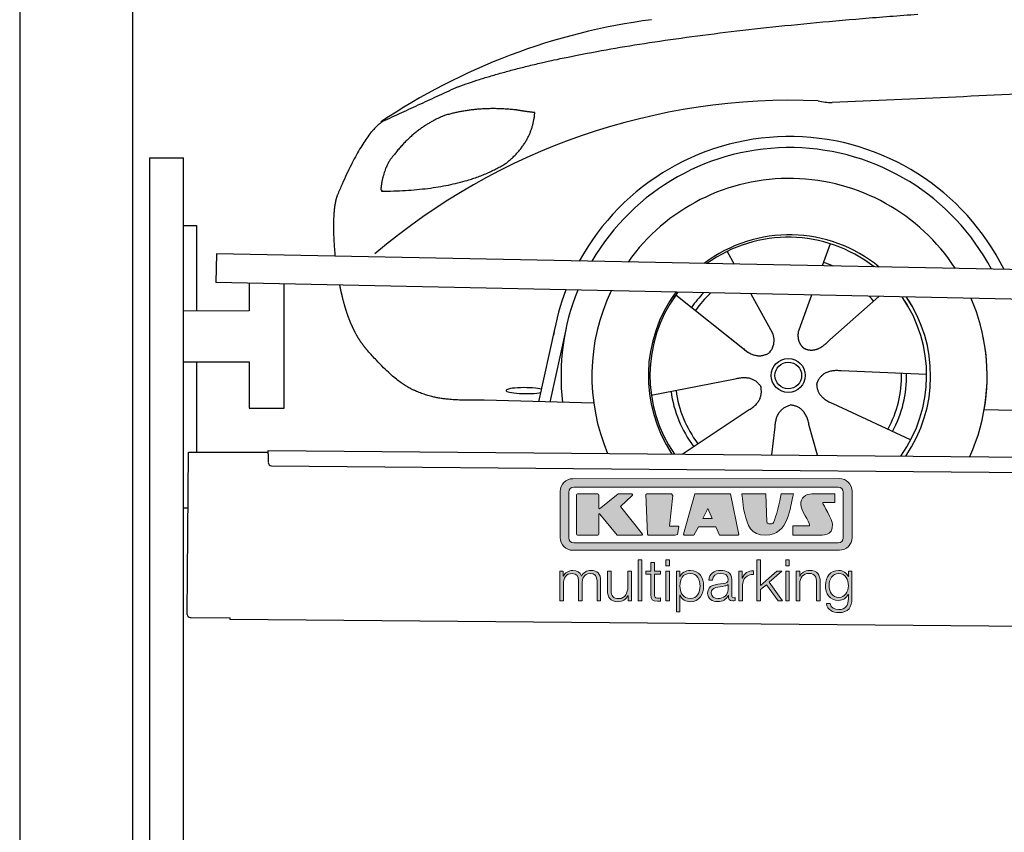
# Model space of a CAD drawing. Header units: millimetres. Extents: x -411 to 6777, y 0 to 6978.
# Tile 2 of 6: x 0 to 1744, y 4169 to 5609. Entities that reach past the tile are written whole.
import ezdxf

# ---------------------------------------------------------------- set-up
doc = ezdxf.new("R2010")
doc.units = ezdxf.units.MM
for name, color, linetype, lineweight in [('car', 10, 'Continuous', 25), ('Gebäude', 7, 'Continuous', 25), ('Logo', 7, 'Continuous', 25), ('Plattform', 7, 'Continuous', 25), ('Ständer hinten', 7, 'Continuous', 25)]:
    doc.layers.add(name, color=color, linetype=linetype, lineweight=lineweight)

# ---------------------------------------------------------------- blocks, each defined once
blk = doc.blocks.new('Car')
at = {"layer": 'car'}
for p, q in [((1387.3, 5224.6), (1373.4, 5185.1)), ((1205.2, 5209.2), (1217.9, 5186.8)), ((1114.9, 5131.2), (1234.4, 5038.2)), ((1247.5, 5134.5), (1286, 5066.3)), ((1355.2, 5133.3), (1336.2, 5079.3)), ((1474.3, 5131.9), (1388.2, 5054.4)), ((1336.2, 5079.3), (1332.5, 5069)), ((874.3, 4939.9), (901.6, 5070.8)), ((921.1, 5070.6), (893.8, 4939.5)), ((1197, 5067.4), (1243.5, 5031.2)), ((1560.3, 4994.4), (1409, 4999.3)), ((1073.2, 4953.2), (1221.6, 4983.5)), ((971.3, 4938.2), (777, 4941.6)), ((1533.1, 4878.2), (1395.3, 4940.9)), ((1128.7, 4849.4), (1244.9, 4928.2)), ((1662.9, 4933.3), (3711.9, 4898.7)), ((1368.6, 4849.5), (1352.8, 4904.1)), ((1287.4, 4849.5), (1293, 4899.1))]:
    blk.add_line(p, q, dxfattribs=at)
for radius in [30.1, 23.6]:
    blk.add_circle((1315.4, 4990.4), radius, dxfattribs=at)
for centre, radius, start, end in [((1224.4, 4507.3), 1122.3, 98.0395, 124.4377), ((1329, 4336.9), 1141.2, 88.2487, 130.916), ((1390.3, 5591.9), 117.4, 256.9855, 269.1884), ((1317.5, 4989.6), 424.2, 26.9197, 151.8432), ((1317.5, 4989.6), 404.6, 28.3768, 150.3862), ((1317.5, 4989.6), 350, 33.4585, 145.3045), ((1317.5, 4989.6), 250, 51.0494, 127.7135), ((1315.4, 4990.4), 245, 52.2371, 126.5259), ((1315.4, 4990.4), 209.6, 68.0621, 73.3995), ((1317.5, 4989.6), 424.2, 159.4632, 170.7471), ((1317.5, 4989.6), 404.6, 158.4572, 187.1619), ((1317.5, 4989.6), 350, 155.0104, 203.6179), ((1317.5, 4989.6), 350, 155.0104, 157.8717), ((1317.5, 4989.6), 250, 144.1237, 214.1037), ((1315.4, 4990.4), 245, 144.9266, 215.1376), ((1317.5, 4989.6), 250, 144.1237, 148.496), ((1315.4, 4990.4), 245, 143.5289, 148.0172), ((1315.4, 4990.4), 209.6, 136.2024, 145.3995), ((1315.4, 4990.4), 200.6, 133.7482, 145.5463), ((1315.4, 4990.4), 200.6, 41.6402, 44.9032), ((1315.4, 4990.4), 245, 30.7457, 35.1225), ((1315.4, 4990.4), 245, 324.9119, 35.1225), ((1317.5, 4989.6), 250, 30.267, 34.5277), ((1317.5, 4989.6), 250, 325.9458, 34.5277), ((1317.5, 4989.6), 350, 350.7505, 23.641), ((1317.5, 4989.6), 350, 336.4317, 11.924), ((1315.4, 4990.4), 200.6, 332.1152, 1.5463), ((1315.4, 4990.4), 209.6, 332.262, 1.3995), ((1315.4, 4990.4), 209.6, 188.262, 217.3995), ((1315.4, 4990.4), 200.6, 188.1152, 217.5463)]:
    blk.add_arc(centre, radius, start, end, dxfattribs=at)
blk.add_ellipse((849.6, 4959.3), major_axis=(33.6, 0), ratio=0.157274, start_param=0.513473, end_param=5.704241, dxfattribs=at)
for points, degree in [([(726.3, 5496.7), (962.1, 5585.5), (1538.7, 5632.7)], 2), ([(4697.3, 5588.6), (3820.7, 5609), (1388.7, 5474.6)], 2), ([(726.3, 5496.7), (592.6, 5433.6)], 1), ([(829.6, 5456.4), (761.9, 5463.5), (702.7, 5445.5)], 2), ([(702.7, 5445.5), (650.6, 5424.3), (613, 5373.9)], 2), ([(813.3, 5362.8), (859, 5400.2), (862.2, 5452)], 2), ([(862.2, 5452), (844.5, 5454), (829.6, 5456.4)], 2), ([(592.6, 5433.6), (558.2, 5410.5), (514.1, 5303)], 2), ([(613, 5373.9), (594.9, 5354), (590.6, 5312.7)], 2), ([(591.9, 5310.4), (736.6, 5312.3), (813.3, 5362.8)], 2), ([(514.1, 5303), (507.8, 5287.1), (506, 5258.6), (507.4, 5226.2), (511, 5194.4)], 4), ([(590.6, 5312.7), (594, 5312.5), (591.9, 5310.4)], 2), ([(1234.4, 5038.2), (1257.9, 5016.6), (1281.1, 5030.1)], 2), ([(1409, 4999.3), (1377.3, 5003.1), (1366.4, 4978.5)], 2), ([(1221.6, 4983.5), (1252.2, 4992.5), (1267, 4970.1)], 2), ([(1244.9, 4928.2), (1272.7, 4943.8), (1267, 4970.1)], 2), ([(1395.3, 4940.9), (1365.2, 4951.6), (1366.4, 4978.5)], 2), ([(1293, 4899.1), (1293.9, 4931), (1319.8, 4938.2)], 2), ([(1352.8, 4904.1), (1346.5, 4935.5), (1319.8, 4938.2)], 2)]:
    blk.add_open_spline(points, degree=degree, dxfattribs=at)
for points, degree, knots in [([(519.3, 5143.1), (520.2, 5138.8), (521.1, 5134.6), (522.1, 5130.5), (523.1, 5126.5), (526.7, 5111.7), (530.8, 5098.1), (535.3, 5085.6), (540.3, 5074.3)], 4, [0.4914944, 0.4914944, 0.4914944, 0.4914944, 0.4914944, 0.5422469, 0.5422469, 0.5422469, 0.5422469, 0.728655, 0.728655, 0.728655, 0.728655, 0.728655]), ([(540, 5075.1), (541.4, 5071.9), (542.8, 5068.8), (544.3, 5065.8), (545.7, 5063), (551.4, 5051.9), (557.5, 5042.5), (563.8, 5034.6), (570.4, 5027.2)], 4, [0.7288005, 0.7288005, 0.7288005, 0.7288005, 0.7288005, 0.7843928, 0.7843928, 0.7843928, 0.7843928, 1, 1, 1, 1, 1]), ([(1286, 5066.3), (1287.7, 5062.2), (1288.7, 5058.2), (1289, 5054.4), (1289.8, 5045.7), (1287.1, 5037.7), (1281.1, 5030.1)], 3, [0.2167758, 0.2167758, 0.2167758, 0.2167758, 0.4600873, 0.4600873, 0.4600873, 1, 1, 1, 1]), ([(1332.5, 5069), (1331.9, 5065.9), (1331.7, 5062.8), (1331.8, 5059.9), (1332.2, 5057.1), (1333, 5051.3), (1335.1, 5046), (1338.6, 5041.5), (1343.6, 5038.5)], 4, [0.3191838, 0.3191838, 0.3191838, 0.3191838, 0.3191838, 0.5438253, 0.5438253, 0.5438253, 0.5438253, 1, 1, 1, 1, 1]), ([(1388.2, 5054.4), (1388.2, 5054.4), (1388.2, 5054.4), (1388.2, 5054.4), (1388.2, 5054.4), (1379.2, 5044.5), (1368.6, 5034.5), (1354.4, 5032), (1343.6, 5038.5)], 4, [-0.000003, -0.000003, -0.000003, -0.000003, -0.000003, 0, 0, 0, 0, 1, 1, 1, 1, 1]), ([(777, 4941.6), (752.4, 4942.1), (696.8, 4938), (660.6, 4951.5), (616.7, 4976.3), (570.4, 5027.2)], 4, [0, 0, 0, 0, 0, 0.597866, 1, 1, 1, 1, 1])]:
    blk.add_open_spline(points, degree=degree, knots=knots, dxfattribs=at)
blk = doc.blocks.new('KLAUS')
at = {"layer": 'Logo'}
h = blk.add_hatch(color=8, dxfattribs=at)
h.dxf.hatch_style = 2
edge = h.paths.add_edge_path()
edge.add_spline(control_points=[(3.6, 29.09), (2.88, 29.09), (2.3, 28.51), (2.3, 27.8), (2.3, 27.8), (2.3, 16.11), (2.3, 16.11), (2.3, 15.39), (2.88, 14.81), (3.6, 14.81), (3.6, 14.81), (71.16, 14.81), (71.16, 14.81), (71.88, 14.81), (72.46, 15.39), (72.46, 16.11), (72.46, 16.11), (72.46, 27.8), (72.46, 27.8), (72.46, 28.51), (71.88, 29.09), (71.16, 29.09), (71.16, 29.09), (3.6, 29.09), (3.6, 29.09), (3.6, 29.09), (3.6, 29.09), (3.6, 29.09)], knot_values=[0, 0, 0, 0, 1, 1, 1, 2, 2, 2, 3, 3, 3, 4, 4, 4, 5, 5, 5, 6, 6, 6, 7, 7, 7, 8, 8, 8, 9, 9, 9, 9], degree=3, periodic=0)
edge = h.paths.add_edge_path()
edge.add_spline(control_points=[(3.35, 31.23), (3.35, 31.23), (71.47, 31.23), (71.47, 31.23), (73.26, 31.23), (74.71, 29.77), (74.71, 27.99), (74.71, 27.99), (74.71, 16.17), (74.71, 16.17), (74.71, 14.38), (73.26, 12.93), (71.47, 12.93), (71.47, 12.93), (3.35, 12.93), (3.35, 12.93), (1.56, 12.93), (0.11, 14.38), (0.11, 16.17), (0.11, 16.17), (0.11, 27.99), (0.11, 27.99), (0.11, 29.77), (1.56, 31.23), (3.35, 31.23), (3.35, 31.23), (3.35, 31.23), (3.35, 31.23)], knot_values=[0, 0, 0, 0, 1, 1, 1, 2, 2, 2, 3, 3, 3, 4, 4, 4, 5, 5, 5, 6, 6, 6, 7, 7, 7, 8, 8, 8, 9, 9, 9, 9], degree=3, periodic=0)
h = blk.add_hatch(color=8, dxfattribs=at)
h.dxf.hatch_style = 2
edge = h.paths.add_edge_path()
edge.add_spline(control_points=[(4.5, 27.33), (4.5, 27.33), (9.7, 27.33), (9.7, 27.33), (9.84, 27.33), (9.96, 27.22), (9.96, 27.08), (9.96, 27.08), (9.96, 23.69), (9.96, 23.69), (9.96, 23.69), (9.94, 23.64), (10.04, 23.59), (10.14, 23.53), (10.2, 23.57), (10.2, 23.57), (10.2, 23.57), (10.51, 23.75), (10.51, 23.75), (10.51, 23.75), (14.94, 27.33), (14.94, 27.33), (14.94, 27.33), (18.41, 27.33), (18.41, 27.33), (18.41, 27.33), (18.49, 27.33), (18.56, 27.2), (18.65, 27.04), (18.53, 26.91), (18.53, 26.91), (18.53, 26.91), (15.49, 24.11), (15.49, 24.11), (15.49, 24.11), (21.14, 17.06), (21.14, 17.06), (21.14, 17.06), (21.13, 16.91), (21.13, 16.91), (21.08, 16.84), (20.99, 16.82), (20.99, 16.82), (20.99, 16.82), (14.7, 16.82), (14.7, 16.82), (14.7, 16.82), (10.26, 22.17), (10.26, 22.17), (10.26, 22.17), (10.19, 22.24), (10.08, 22.21), (9.97, 22.18), (9.96, 22.11), (9.96, 22.11), (9.96, 22.11), (9.96, 17.08), (9.96, 17.08), (9.96, 16.94), (9.84, 16.82), (9.7, 16.82), (9.7, 16.82), (4.5, 16.82), (4.5, 16.82), (4.36, 16.82), (4.25, 16.94), (4.25, 17.08), (4.25, 17.08), (4.25, 27.08), (4.25, 27.08), (4.25, 27.22), (4.36, 27.33), (4.5, 27.33), (4.5, 27.33), (4.5, 27.33), (4.5, 27.33)], knot_values=[0, 0, 0, 0, 1, 1, 1, 2, 2, 2, 3, 3, 3, 4, 4, 4, 5, 5, 5, 6, 6, 6, 7, 7, 7, 8, 8, 8, 9, 9, 9, 10, 10, 10, 11, 11, 11, 12, 12, 12, 13, 13, 13, 14, 14, 14, 15, 15, 15, 16, 16, 16, 17, 17, 17, 18, 18, 18, 19, 19, 19, 20, 20, 20, 21, 21, 21, 22, 22, 22, 23, 23, 23, 24, 24, 24, 25, 25, 25, 25], degree=3, periodic=0)
h = blk.add_hatch(color=8, dxfattribs=at)
h.dxf.hatch_style = 2
h.paths.add_polyline_path([(22.42, 17.06), (21.97, 27.15), (22.24, 27.33), (28.55, 27.33), (28.86, 26.97), (28.01, 19.08), (30.26, 19.07), (30.44, 18.95), (30.08, 16.95), (29.49, 16.82), (22.6, 16.82)])
h = blk.add_hatch(color=8, dxfattribs=at)
h.paths.add_polyline_path([(36.52, 21.01), (38.93, 21.01), (37.87, 23.57)])
h.paths.add_polyline_path([(34.52, 27.33), (43.65, 27.33), (45.76, 16.94), (45.57, 16.82), (40.83, 16.82), (39.89, 18.95), (35.42, 18.95), (34.27, 16.82), (31.78, 16.82), (31.66, 17)])
h = blk.add_hatch(color=8, dxfattribs=at)
h.dxf.hatch_style = 2
edge = h.paths.add_edge_path()
edge.add_spline(control_points=[(52.69, 27.32), (52.69, 27.32), (52.88, 20.14), (52.88, 20.14), (53.01, 19.89), (53.2, 19.77), (53.43, 19.71), (53.91, 19.59), (54.43, 19.57), (54.64, 20.03), (55.23, 21.34), (56.27, 25.45), (56.6, 27.33), (56.6, 27.33), (59.77, 27.33), (59.77, 27.33), (58.77, 23.9), (58.56, 16.82), (52.63, 16.76), (48.72, 16.72), (48.01, 19.35), (47.27, 22.24), (46.89, 23.68), (46.54, 27.33), (46.54, 27.33), (46.54, 27.33), (52.69, 27.32), (52.69, 27.32), (52.69, 27.32), (52.69, 27.32), (52.69, 27.32)], knot_values=[0, 0, 0, 0, 1, 1, 1, 2, 2, 2, 3, 3, 3, 4, 4, 4, 5, 5, 5, 6, 6, 6, 7, 7, 7, 8, 8, 8, 9, 9, 9, 10, 10, 10, 10], degree=3, periodic=0)
h = blk.add_hatch(color=8, dxfattribs=at)
h.dxf.hatch_style = 2
edge = h.paths.add_edge_path()
edge.add_spline(control_points=[(64.46, 27.33), (64.46, 27.33), (70.31, 27.33), (70.31, 27.33), (70.31, 26.52), (70.31, 26.02), (70.31, 25.12), (70.31, 25.12), (67.3, 25.12), (67.3, 25.12), (67.24, 25.04), (67.25, 25.11), (67.25, 24.91), (67.25, 24.88), (69.73, 20.38), (69.73, 19.57), (69.73, 16.4), (67.22, 16.81), (65.9, 16.82), (65.9, 16.82), (59.59, 16.82), (59.59, 16.82), (59.59, 17.76), (59.59, 18.23), (59.59, 19.14), (59.59, 19.14), (63.75, 19.14), (63.75, 19.14), (63.82, 19.22), (63.81, 19.11), (63.81, 19.31), (63.81, 20.32), (61.58, 23.06), (61.58, 24.63), (61.58, 26.33), (62.83, 27.34), (64.46, 27.33), (64.46, 27.33), (64.46, 27.33), (64.46, 27.33)], knot_values=[0, 0, 0, 0, 1, 1, 1, 2, 2, 2, 3, 3, 3, 4, 4, 4, 5, 5, 5, 6, 6, 6, 7, 7, 7, 8, 8, 8, 9, 9, 9, 10, 10, 10, 11, 11, 11, 12, 12, 12, 13, 13, 13, 13], degree=3, periodic=0)
h = blk.add_hatch(color=30, dxfattribs=at)
h.dxf.hatch_style = 2
h.paths.add_polyline_path([(20.07, 0), (20.99, 0), (20.99, 10.45), (20.07, 10.45)])
h = blk.add_hatch(color=30, dxfattribs=at)
h.paths.add_polyline_path([(27.1, 0), (28.03, 0), (28.03, 7.55), (27.1, 7.55)])
h.paths.add_polyline_path([(27.1, 8.98), (28.03, 8.98), (28.03, 10.45), (27.1, 10.45)])
h = blk.add_hatch(color=30, dxfattribs=at)
h.dxf.hatch_style = 2
h.paths.add_polyline_path([(50.4, 0), (51.32, 0), (51.32, 2.87), (52.82, 4.11), (55.8, 0), (56.96, 0), (53.52, 4.76), (56.74, 7.55), (55.51, 7.55), (51.32, 3.89), (51.32, 10.45), (50.4, 10.45)])
h = blk.add_hatch(color=30, dxfattribs=at)
h.paths.add_polyline_path([(57.74, 0), (58.66, 0), (58.66, 7.55), (57.74, 7.55)])
h.paths.add_polyline_path([(57.74, 8.98), (58.66, 8.98), (58.66, 10.45), (57.74, 10.45)])
h = blk.add_hatch(color=30, dxfattribs=at)
h.dxf.hatch_style = 2
edge = h.paths.add_edge_path()
edge.add_spline(control_points=[(0, 0), (0, 0), (0.92, 0), (0.92, 0), (0.92, 0), (0.92, 4.22), (0.92, 4.22), (0.94, 5.8), (1.58, 7), (3.18, 7), (4.35, 7), (4.77, 6.15), (4.76, 5.12), (4.76, 5.12), (4.76, 0), (4.76, 0), (4.76, 0), (5.68, 0), (5.68, 0), (5.68, 0), (5.68, 4.27), (5.68, 4.27), (5.68, 5.68), (6.14, 7), (7.73, 7), (9.05, 7), (9.52, 6.32), (9.52, 5.08), (9.52, 5.08), (9.52, 0), (9.52, 0), (9.52, 0), (10.44, 0), (10.44, 0), (10.44, 0), (10.44, 5.12), (10.44, 5.12), (10.44, 6.91), (9.59, 7.77), (7.94, 7.77), (6.94, 7.77), (5.99, 7.29), (5.54, 6.3), (5.26, 7.29), (4.36, 7.77), (3.37, 7.77), (2.17, 7.77), (1.38, 7.19), (0.89, 6.28), (0.89, 6.28), (0.85, 6.28), (0.85, 6.28), (0.85, 6.28), (0.85, 7.55), (0.85, 7.55), (0.85, 7.55), (0, 7.55), (0, 7.55), (0, 7.55), (0, 0), (0, 0), (0, 0), (0, 0), (0, 0)], knot_values=[0, 0, 0, 0, 1, 1, 1, 2, 2, 2, 3, 3, 3, 4, 4, 4, 5, 5, 5, 6, 6, 6, 7, 7, 7, 8, 8, 8, 9, 9, 9, 10, 10, 10, 11, 11, 11, 12, 12, 12, 13, 13, 13, 14, 14, 14, 15, 15, 15, 16, 16, 16, 17, 17, 17, 18, 18, 18, 19, 19, 19, 20, 20, 20, 21, 21, 21, 21], degree=3, periodic=0)
h = blk.add_hatch(color=30, dxfattribs=at)
h.dxf.hatch_style = 2
edge = h.paths.add_edge_path()
edge.add_spline(control_points=[(18.31, 7.55), (18.31, 7.55), (17.39, 7.55), (17.39, 7.55), (17.39, 7.55), (17.39, 3.59), (17.39, 3.59), (17.39, 2.05), (16.7, 0.56), (15.12, 0.56), (13.66, 0.56), (13.15, 1.27), (13.1, 2.64), (13.1, 2.64), (13.1, 7.55), (13.1, 7.55), (13.1, 7.55), (12.18, 7.55), (12.18, 7.55), (12.18, 7.55), (12.18, 2.65), (12.18, 2.65), (12.18, 0.89), (12.93, -0.22), (14.83, -0.22), (15.96, -0.22), (16.95, 0.35), (17.44, 1.36), (17.44, 1.36), (17.47, 1.36), (17.47, 1.36), (17.47, 1.36), (17.47, 0), (17.47, 0), (17.47, 0), (18.31, 0), (18.31, 0), (18.31, 0), (18.31, 7.55), (18.31, 7.55), (18.31, 7.55), (18.31, 7.55), (18.31, 7.55)], knot_values=[0, 0, 0, 0, 1, 1, 1, 2, 2, 2, 3, 3, 3, 4, 4, 4, 5, 5, 5, 6, 6, 6, 7, 7, 7, 8, 8, 8, 9, 9, 9, 10, 10, 10, 11, 11, 11, 12, 12, 12, 13, 13, 13, 14, 14, 14, 14], degree=3, periodic=0)
h = blk.add_hatch(color=30, dxfattribs=at)
h.dxf.hatch_style = 2
edge = h.paths.add_edge_path()
edge.add_spline(control_points=[(24.22, 9.82), (24.22, 9.82), (23.3, 9.82), (23.3, 9.82), (23.3, 9.82), (23.3, 7.55), (23.3, 7.55), (23.3, 7.55), (21.98, 7.55), (21.98, 7.55), (21.98, 7.55), (21.98, 6.78), (21.98, 6.78), (21.98, 6.78), (23.3, 6.78), (23.3, 6.78), (23.3, 6.78), (23.3, 1.61), (23.3, 1.61), (23.28, 0.32), (23.71, -0.09), (24.94, -0.09), (25.22, -0.09), (25.48, -0.06), (25.76, -0.06), (25.76, -0.06), (25.76, 0.73), (25.76, 0.73), (25.5, 0.7), (25.23, 0.69), (24.97, 0.69), (24.31, 0.73), (24.22, 1.08), (24.22, 1.68), (24.22, 1.68), (24.22, 6.78), (24.22, 6.78), (24.22, 6.78), (25.76, 6.78), (25.76, 6.78), (25.76, 6.78), (25.76, 7.55), (25.76, 7.55), (25.76, 7.55), (24.22, 7.55), (24.22, 7.55), (24.22, 7.55), (24.22, 9.82), (24.22, 9.82), (24.22, 9.82), (24.22, 9.82), (24.22, 9.82)], knot_values=[0, 0, 0, 0, 1, 1, 1, 2, 2, 2, 3, 3, 3, 4, 4, 4, 5, 5, 5, 6, 6, 6, 7, 7, 7, 8, 8, 8, 9, 9, 9, 10, 10, 10, 11, 11, 11, 12, 12, 12, 13, 13, 13, 14, 14, 14, 15, 15, 15, 16, 16, 16, 17, 17, 17, 17], degree=3, periodic=0)
h = blk.add_hatch(color=30, dxfattribs=at)
edge = h.paths.add_edge_path()
edge.add_spline(control_points=[(35.84, 3.78), (35.84, 2.21), (35.12, 0.56), (33.37, 0.56), (31.4, 0.56), (30.72, 2.21), (30.72, 3.78), (30.72, 5.49), (31.33, 7), (33.37, 7), (35.12, 7), (35.84, 5.34), (35.84, 3.78), (35.84, 3.78), (35.84, 3.78), (35.84, 3.78)], knot_values=[0, 0, 0, 0, 1, 1, 1, 2, 2, 2, 3, 3, 3, 4, 4, 4, 5, 5, 5, 5], degree=3, periodic=0)
edge = h.paths.add_edge_path()
edge.add_spline(control_points=[(29.79, -2.8), (29.79, -2.8), (30.72, -2.8), (30.72, -2.8), (30.72, -2.8), (30.72, 1.43), (30.72, 1.43), (30.72, 1.43), (30.74, 1.43), (30.74, 1.43), (31.14, 0.35), (32.24, -0.22), (33.37, -0.22), (35.66, -0.22), (36.76, 1.64), (36.76, 3.78), (36.76, 5.91), (35.66, 7.77), (33.37, 7.77), (32.15, 7.77), (31.1, 7.14), (30.67, 6.12), (30.67, 6.12), (30.64, 6.12), (30.64, 6.12), (30.64, 6.12), (30.64, 7.55), (30.64, 7.55), (30.64, 7.55), (29.79, 7.55), (29.79, 7.55), (29.79, 7.55), (29.79, -2.8), (29.79, -2.8), (29.79, -2.8), (29.79, -2.8), (29.79, -2.8)], knot_values=[0, 0, 0, 0, 1, 1, 1, 2, 2, 2, 3, 3, 3, 4, 4, 4, 5, 5, 5, 6, 6, 6, 7, 7, 7, 8, 8, 8, 9, 9, 9, 10, 10, 10, 11, 11, 11, 12, 12, 12, 12], degree=3, periodic=0)
h = blk.add_hatch(color=30, dxfattribs=at)
edge = h.paths.add_edge_path()
edge.add_spline(control_points=[(43.03, 2.93), (43.04, 1.45), (41.8, 0.56), (40.39, 0.56), (39.53, 0.56), (38.71, 1.13), (38.71, 2.05), (38.71, 3.53), (40.66, 3.51), (42.22, 3.79), (42.47, 3.84), (42.88, 3.91), (43, 4.13), (43, 4.13), (43.03, 4.13), (43.03, 4.13), (43.03, 4.13), (43.03, 2.93), (43.03, 2.93), (43.03, 2.93), (43.03, 2.93), (43.03, 2.93)], knot_values=[0, 0, 0, 0, 1, 1, 1, 2, 2, 2, 3, 3, 3, 4, 4, 4, 5, 5, 5, 6, 6, 6, 7, 7, 7, 7], degree=3, periodic=0)
edge = h.paths.add_edge_path()
edge.add_spline(control_points=[(39.03, 5.24), (39.06, 6.47), (39.91, 7), (41.05, 7), (42.14, 7), (43.03, 6.69), (43.03, 5.45), (43.03, 4.61), (42.6, 4.51), (41.84, 4.42), (39.85, 4.19), (37.79, 4.11), (37.79, 1.99), (37.79, 0.47), (38.93, -0.22), (40.32, -0.22), (41.77, -0.22), (42.43, 0.34), (43.07, 1.32), (43.07, 1.32), (43.1, 1.32), (43.1, 1.32), (43.1, 0.53), (43.25, 0), (44.19, 0), (44.43, 0), (44.58, 0.01), (44.79, 0.06), (44.79, 0.06), (44.79, 0.83), (44.79, 0.83), (44.71, 0.81), (44.6, 0.78), (44.49, 0.78), (44.13, 0.78), (43.95, 0.98), (43.95, 1.33), (43.95, 1.33), (43.95, 5.34), (43.95, 5.34), (43.95, 7.36), (42.5, 7.77), (41.17, 7.77), (39.44, 7.77), (38.2, 7.01), (38.11, 5.24), (38.11, 5.24), (39.03, 5.24), (39.03, 5.24), (39.03, 5.24), (39.03, 5.24), (39.03, 5.24)], knot_values=[0, 0, 0, 0, 1, 1, 1, 2, 2, 2, 3, 3, 3, 4, 4, 4, 5, 5, 5, 6, 6, 6, 7, 7, 7, 8, 8, 8, 9, 9, 9, 10, 10, 10, 11, 11, 11, 12, 12, 12, 13, 13, 13, 14, 14, 14, 15, 15, 15, 16, 16, 16, 17, 17, 17, 17], degree=3, periodic=0)
h = blk.add_hatch(color=30, dxfattribs=at)
h.dxf.hatch_style = 2
edge = h.paths.add_edge_path()
edge.add_spline(control_points=[(45.79, 0), (45.79, 0), (46.71, 0), (46.71, 0), (46.71, 0), (46.71, 4.03), (46.71, 4.03), (46.71, 5.59), (47.85, 6.82), (49.52, 6.73), (49.52, 6.73), (49.52, 7.66), (49.52, 7.66), (48.16, 7.72), (47.14, 7), (46.67, 5.78), (46.67, 5.78), (46.64, 5.78), (46.64, 5.78), (46.64, 5.78), (46.64, 7.55), (46.64, 7.55), (46.64, 7.55), (45.79, 7.55), (45.79, 7.55), (45.79, 7.55), (45.79, 0), (45.79, 0), (45.79, 0), (45.79, 0), (45.79, 0)], knot_values=[0, 0, 0, 0, 1, 1, 1, 2, 2, 2, 3, 3, 3, 4, 4, 4, 5, 5, 5, 6, 6, 6, 7, 7, 7, 8, 8, 8, 9, 9, 9, 10, 10, 10, 10], degree=3, periodic=0)
h = blk.add_hatch(color=30, dxfattribs=at)
h.dxf.hatch_style = 2
edge = h.paths.add_edge_path()
edge.add_spline(control_points=[(60.41, 0), (60.41, 0), (61.33, 0), (61.33, 0), (61.33, 0), (61.33, 4.41), (61.33, 4.41), (61.36, 5.89), (62.24, 7), (63.7, 7), (65.2, 7), (65.62, 6.02), (65.62, 4.71), (65.62, 4.71), (65.62, 0), (65.62, 0), (65.62, 0), (66.54, 0), (66.54, 0), (66.54, 0), (66.54, 4.86), (66.54, 4.86), (66.54, 6.66), (65.9, 7.77), (63.78, 7.77), (62.71, 7.77), (61.7, 7.16), (61.36, 6.25), (61.36, 6.25), (61.33, 6.25), (61.33, 6.25), (61.33, 6.25), (61.33, 7.55), (61.33, 7.55), (61.33, 7.55), (60.41, 7.55), (60.41, 7.55), (60.41, 7.55), (60.41, 0), (60.41, 0), (60.41, 0), (60.41, 0), (60.41, 0)], knot_values=[0, 0, 0, 0, 1, 1, 1, 2, 2, 2, 3, 3, 3, 4, 4, 4, 5, 5, 5, 6, 6, 6, 7, 7, 7, 8, 8, 8, 9, 9, 9, 10, 10, 10, 11, 11, 11, 12, 12, 12, 13, 13, 13, 14, 14, 14, 14], degree=3, periodic=0)
h = blk.add_hatch(color=30, dxfattribs=at)
edge = h.paths.add_edge_path()
edge.add_spline(control_points=[(71.32, 0.86), (69.62, 0.86), (68.83, 2.34), (68.83, 3.86), (68.83, 5.43), (69.56, 7), (71.32, 7), (73.06, 7), (73.75, 5.34), (73.75, 3.86), (73.75, 2.33), (72.91, 0.86), (71.32, 0.86), (71.32, 0.86), (71.32, 0.86), (71.32, 0.86)], knot_values=[0, 0, 0, 0, 1, 1, 1, 2, 2, 2, 3, 3, 3, 4, 4, 4, 5, 5, 5, 5], degree=3, periodic=0)
edge = h.paths.add_edge_path()
edge.add_spline(control_points=[(74.67, 7.55), (74.67, 7.55), (73.75, 7.55), (73.75, 7.55), (73.75, 7.55), (73.75, 6.25), (73.75, 6.25), (73.75, 6.25), (73.72, 6.25), (73.72, 6.25), (73.35, 7.09), (72.41, 7.77), (71.32, 7.77), (69.13, 7.77), (67.9, 6.05), (67.9, 3.97), (67.9, 1.82), (68.9, 0.09), (71.32, 0.09), (72.4, 0.09), (73.29, 0.72), (73.72, 1.64), (73.72, 1.64), (73.75, 1.64), (73.75, 1.64), (73.75, 1.64), (73.75, 0.61), (73.75, 0.61), (73.75, -1.23), (73.01, -2.24), (71.32, -2.24), (70.29, -2.24), (69.31, -1.85), (69.1, -0.73), (69.1, -0.73), (68.18, -0.73), (68.18, -0.73), (68.31, -2.34), (69.81, -3.02), (71.32, -3.02), (73.79, -3.02), (74.65, -1.64), (74.67, 0.61), (74.67, 0.61), (74.67, 7.55), (74.67, 7.55), (74.67, 7.55), (74.67, 7.55), (74.67, 7.55)], knot_values=[0, 0, 0, 0, 1, 1, 1, 2, 2, 2, 3, 3, 3, 4, 4, 4, 5, 5, 5, 6, 6, 6, 7, 7, 7, 8, 8, 8, 9, 9, 9, 10, 10, 10, 11, 11, 11, 12, 12, 12, 13, 13, 13, 14, 14, 14, 15, 15, 15, 16, 16, 16, 16], degree=3, periodic=0)
at = {"layer": 'Logo', "lineweight": 0}
for points in [[(22.42, 17.06), (21.97, 27.15), (22.24, 27.33), (28.55, 27.33), (28.86, 26.97), (28.01, 19.08), (30.26, 19.07), (30.44, 18.95), (30.08, 16.95), (29.49, 16.82), (22.6, 16.82), (22.42, 17.06), (22.42, 17.06)], [(34.52, 27.33), (43.65, 27.33), (45.76, 16.94), (45.57, 16.82), (40.83, 16.82), (39.89, 18.95), (35.42, 18.95), (34.27, 16.82), (31.78, 16.82), (31.66, 17), (34.52, 27.33), (34.52, 27.33)], [(36.52, 21.01), (38.93, 21.01), (37.87, 23.57), (36.52, 21.01), (36.52, 21.01)], [(20.07, 0), (20.99, 0), (20.99, 10.45), (20.07, 10.45), (20.07, 0), (20.07, 0)], [(27.1, 8.98), (28.03, 8.98), (28.03, 10.45), (27.1, 10.45), (27.1, 8.98), (27.1, 8.98)], [(50.4, 0), (51.32, 0), (51.32, 2.87), (52.82, 4.11), (55.8, 0), (56.96, 0), (53.52, 4.76), (56.74, 7.55), (55.51, 7.55), (51.32, 3.89), (51.32, 10.45), (50.4, 10.45), (50.4, 0), (50.4, 0)], [(57.74, 8.98), (58.66, 8.98), (58.66, 10.45), (57.74, 10.45), (57.74, 8.98), (57.74, 8.98)], [(27.1, 0), (28.03, 0), (28.03, 7.55), (27.1, 7.55), (27.1, 0), (27.1, 0)], [(57.74, 0), (58.66, 0), (58.66, 7.55), (57.74, 7.55), (57.74, 0), (57.74, 0)]]:
    blk.add_lwpolyline(points, dxfattribs=at)
for points, knots in [([(3.35, 31.23), (3.35, 31.23), (71.47, 31.23), (71.47, 31.23), (73.26, 31.23), (74.71, 29.77), (74.71, 27.99), (74.71, 27.99), (74.71, 16.17), (74.71, 16.17), (74.71, 14.38), (73.26, 12.93), (71.47, 12.93), (71.47, 12.93), (3.35, 12.93), (3.35, 12.93), (1.56, 12.93), (0.11, 14.38), (0.11, 16.17), (0.11, 16.17), (0.11, 27.99), (0.11, 27.99), (0.11, 29.77), (1.56, 31.23), (3.35, 31.23), (3.35, 31.23), (3.35, 31.23), (3.35, 31.23)], [0, 0, 0, 0, 1, 1, 1, 2, 2, 2, 3, 3, 3, 4, 4, 4, 5, 5, 5, 6, 6, 6, 7, 7, 7, 8, 8, 8, 9, 9, 9, 9]), ([(3.6, 29.09), (2.88, 29.09), (2.3, 28.51), (2.3, 27.8), (2.3, 27.8), (2.3, 16.11), (2.3, 16.11), (2.3, 15.39), (2.88, 14.81), (3.6, 14.81), (3.6, 14.81), (71.16, 14.81), (71.16, 14.81), (71.88, 14.81), (72.46, 15.39), (72.46, 16.11), (72.46, 16.11), (72.46, 27.8), (72.46, 27.8), (72.46, 28.51), (71.88, 29.09), (71.16, 29.09), (71.16, 29.09), (3.6, 29.09), (3.6, 29.09), (3.6, 29.09), (3.6, 29.09), (3.6, 29.09)], [0, 0, 0, 0, 1, 1, 1, 2, 2, 2, 3, 3, 3, 4, 4, 4, 5, 5, 5, 6, 6, 6, 7, 7, 7, 8, 8, 8, 9, 9, 9, 9]), ([(4.5, 27.33), (4.5, 27.33), (9.7, 27.33), (9.7, 27.33), (9.84, 27.33), (9.96, 27.22), (9.96, 27.08), (9.96, 27.08), (9.96, 23.69), (9.96, 23.69), (9.96, 23.69), (9.94, 23.64), (10.04, 23.59), (10.14, 23.53), (10.2, 23.57), (10.2, 23.57), (10.2, 23.57), (10.51, 23.75), (10.51, 23.75), (10.51, 23.75), (14.94, 27.33), (14.94, 27.33), (14.94, 27.33), (18.41, 27.33), (18.41, 27.33), (18.41, 27.33), (18.49, 27.33), (18.56, 27.2), (18.65, 27.04), (18.53, 26.91), (18.53, 26.91), (18.53, 26.91), (15.49, 24.11), (15.49, 24.11), (15.49, 24.11), (21.14, 17.06), (21.14, 17.06), (21.14, 17.06), (21.13, 16.91), (21.13, 16.91), (21.08, 16.84), (20.99, 16.82), (20.99, 16.82), (20.99, 16.82), (14.7, 16.82), (14.7, 16.82), (14.7, 16.82), (10.26, 22.17), (10.26, 22.17), (10.26, 22.17), (10.19, 22.24), (10.08, 22.21), (9.97, 22.18), (9.96, 22.11), (9.96, 22.11), (9.96, 22.11), (9.96, 17.08), (9.96, 17.08), (9.96, 16.94), (9.84, 16.82), (9.7, 16.82), (9.7, 16.82), (4.5, 16.82), (4.5, 16.82), (4.36, 16.82), (4.25, 16.94), (4.25, 17.08), (4.25, 17.08), (4.25, 27.08), (4.25, 27.08), (4.25, 27.22), (4.36, 27.33), (4.5, 27.33), (4.5, 27.33), (4.5, 27.33), (4.5, 27.33)], [0, 0, 0, 0, 1, 1, 1, 2, 2, 2, 3, 3, 3, 4, 4, 4, 5, 5, 5, 6, 6, 6, 7, 7, 7, 8, 8, 8, 9, 9, 9, 10, 10, 10, 11, 11, 11, 12, 12, 12, 13, 13, 13, 14, 14, 14, 15, 15, 15, 16, 16, 16, 17, 17, 17, 18, 18, 18, 19, 19, 19, 20, 20, 20, 21, 21, 21, 22, 22, 22, 23, 23, 23, 24, 24, 24, 25, 25, 25, 25]), ([(52.69, 27.32), (52.69, 27.32), (52.88, 20.14), (52.88, 20.14), (53.01, 19.89), (53.2, 19.77), (53.43, 19.71), (53.91, 19.59), (54.43, 19.57), (54.64, 20.03), (55.23, 21.34), (56.27, 25.45), (56.6, 27.33), (56.6, 27.33), (59.77, 27.33), (59.77, 27.33), (58.77, 23.9), (58.56, 16.82), (52.63, 16.76), (48.72, 16.72), (48.01, 19.35), (47.27, 22.24), (46.89, 23.68), (46.54, 27.33), (46.54, 27.33), (46.54, 27.33), (52.69, 27.32), (52.69, 27.32), (52.69, 27.32), (52.69, 27.32), (52.69, 27.32)], [0, 0, 0, 0, 1, 1, 1, 2, 2, 2, 3, 3, 3, 4, 4, 4, 5, 5, 5, 6, 6, 6, 7, 7, 7, 8, 8, 8, 9, 9, 9, 10, 10, 10, 10]), ([(64.46, 27.33), (64.46, 27.33), (70.31, 27.33), (70.31, 27.33), (70.31, 26.52), (70.31, 26.02), (70.31, 25.12), (70.31, 25.12), (67.3, 25.12), (67.3, 25.12), (67.24, 25.04), (67.25, 25.11), (67.25, 24.91), (67.25, 24.88), (69.73, 20.38), (69.73, 19.57), (69.73, 16.4), (67.22, 16.81), (65.9, 16.82), (65.9, 16.82), (59.59, 16.82), (59.59, 16.82), (59.59, 17.76), (59.59, 18.23), (59.59, 19.14), (59.59, 19.14), (63.75, 19.14), (63.75, 19.14), (63.82, 19.22), (63.81, 19.11), (63.81, 19.31), (63.81, 20.32), (61.58, 23.06), (61.58, 24.63), (61.58, 26.33), (62.83, 27.34), (64.46, 27.33), (64.46, 27.33), (64.46, 27.33), (64.46, 27.33)], [0, 0, 0, 0, 1, 1, 1, 2, 2, 2, 3, 3, 3, 4, 4, 4, 5, 5, 5, 6, 6, 6, 7, 7, 7, 8, 8, 8, 9, 9, 9, 10, 10, 10, 11, 11, 11, 12, 12, 12, 13, 13, 13, 13]), ([(0, 0), (0, 0), (0.92, 0), (0.92, 0), (0.92, 0), (0.92, 4.22), (0.92, 4.22), (0.94, 5.8), (1.58, 7), (3.18, 7), (4.35, 7), (4.77, 6.15), (4.76, 5.12), (4.76, 5.12), (4.76, 0), (4.76, 0), (4.76, 0), (5.68, 0), (5.68, 0), (5.68, 0), (5.68, 4.27), (5.68, 4.27), (5.68, 5.68), (6.14, 7), (7.73, 7), (9.05, 7), (9.52, 6.32), (9.52, 5.08), (9.52, 5.08), (9.52, 0), (9.52, 0), (9.52, 0), (10.44, 0), (10.44, 0), (10.44, 0), (10.44, 5.12), (10.44, 5.12), (10.44, 6.91), (9.59, 7.77), (7.94, 7.77), (6.94, 7.77), (5.99, 7.29), (5.54, 6.3), (5.26, 7.29), (4.36, 7.77), (3.37, 7.77), (2.17, 7.77), (1.38, 7.19), (0.89, 6.28), (0.89, 6.28), (0.85, 6.28), (0.85, 6.28), (0.85, 6.28), (0.85, 7.55), (0.85, 7.55), (0.85, 7.55), (0, 7.55), (0, 7.55), (0, 7.55), (0, 0), (0, 0), (0, 0), (0, 0), (0, 0)], [0, 0, 0, 0, 1, 1, 1, 2, 2, 2, 3, 3, 3, 4, 4, 4, 5, 5, 5, 6, 6, 6, 7, 7, 7, 8, 8, 8, 9, 9, 9, 10, 10, 10, 11, 11, 11, 12, 12, 12, 13, 13, 13, 14, 14, 14, 15, 15, 15, 16, 16, 16, 17, 17, 17, 18, 18, 18, 19, 19, 19, 20, 20, 20, 21, 21, 21, 21]), ([(18.31, 7.55), (18.31, 7.55), (17.39, 7.55), (17.39, 7.55), (17.39, 7.55), (17.39, 3.59), (17.39, 3.59), (17.39, 2.05), (16.7, 0.56), (15.12, 0.56), (13.66, 0.56), (13.15, 1.27), (13.1, 2.64), (13.1, 2.64), (13.1, 7.55), (13.1, 7.55), (13.1, 7.55), (12.18, 7.55), (12.18, 7.55), (12.18, 7.55), (12.18, 2.65), (12.18, 2.65), (12.18, 0.89), (12.93, -0.22), (14.83, -0.22), (15.96, -0.22), (16.95, 0.35), (17.44, 1.36), (17.44, 1.36), (17.47, 1.36), (17.47, 1.36), (17.47, 1.36), (17.47, 0), (17.47, 0), (17.47, 0), (18.31, 0), (18.31, 0), (18.31, 0), (18.31, 7.55), (18.31, 7.55), (18.31, 7.55), (18.31, 7.55), (18.31, 7.55)], [0, 0, 0, 0, 1, 1, 1, 2, 2, 2, 3, 3, 3, 4, 4, 4, 5, 5, 5, 6, 6, 6, 7, 7, 7, 8, 8, 8, 9, 9, 9, 10, 10, 10, 11, 11, 11, 12, 12, 12, 13, 13, 13, 14, 14, 14, 14]), ([(24.22, 9.82), (24.22, 9.82), (23.3, 9.82), (23.3, 9.82), (23.3, 9.82), (23.3, 7.55), (23.3, 7.55), (23.3, 7.55), (21.98, 7.55), (21.98, 7.55), (21.98, 7.55), (21.98, 6.78), (21.98, 6.78), (21.98, 6.78), (23.3, 6.78), (23.3, 6.78), (23.3, 6.78), (23.3, 1.61), (23.3, 1.61), (23.28, 0.32), (23.71, -0.09), (24.94, -0.09), (25.22, -0.09), (25.48, -0.06), (25.76, -0.06), (25.76, -0.06), (25.76, 0.73), (25.76, 0.73), (25.5, 0.7), (25.23, 0.69), (24.97, 0.69), (24.31, 0.73), (24.22, 1.08), (24.22, 1.68), (24.22, 1.68), (24.22, 6.78), (24.22, 6.78), (24.22, 6.78), (25.76, 6.78), (25.76, 6.78), (25.76, 6.78), (25.76, 7.55), (25.76, 7.55), (25.76, 7.55), (24.22, 7.55), (24.22, 7.55), (24.22, 7.55), (24.22, 9.82), (24.22, 9.82), (24.22, 9.82), (24.22, 9.82), (24.22, 9.82)], [0, 0, 0, 0, 1, 1, 1, 2, 2, 2, 3, 3, 3, 4, 4, 4, 5, 5, 5, 6, 6, 6, 7, 7, 7, 8, 8, 8, 9, 9, 9, 10, 10, 10, 11, 11, 11, 12, 12, 12, 13, 13, 13, 14, 14, 14, 15, 15, 15, 16, 16, 16, 17, 17, 17, 17]), ([(29.79, -2.8), (29.79, -2.8), (30.72, -2.8), (30.72, -2.8), (30.72, -2.8), (30.72, 1.43), (30.72, 1.43), (30.72, 1.43), (30.74, 1.43), (30.74, 1.43), (31.14, 0.35), (32.24, -0.22), (33.37, -0.22), (35.66, -0.22), (36.76, 1.64), (36.76, 3.78), (36.76, 5.91), (35.66, 7.77), (33.37, 7.77), (32.15, 7.77), (31.1, 7.14), (30.67, 6.12), (30.67, 6.12), (30.64, 6.12), (30.64, 6.12), (30.64, 6.12), (30.64, 7.55), (30.64, 7.55), (30.64, 7.55), (29.79, 7.55), (29.79, 7.55), (29.79, 7.55), (29.79, -2.8), (29.79, -2.8), (29.79, -2.8), (29.79, -2.8), (29.79, -2.8)], [0, 0, 0, 0, 1, 1, 1, 2, 2, 2, 3, 3, 3, 4, 4, 4, 5, 5, 5, 6, 6, 6, 7, 7, 7, 8, 8, 8, 9, 9, 9, 10, 10, 10, 11, 11, 11, 12, 12, 12, 12]), ([(39.03, 5.24), (39.06, 6.47), (39.91, 7), (41.05, 7), (42.14, 7), (43.03, 6.69), (43.03, 5.45), (43.03, 4.61), (42.6, 4.51), (41.84, 4.42), (39.85, 4.19), (37.79, 4.11), (37.79, 1.99), (37.79, 0.47), (38.93, -0.22), (40.32, -0.22), (41.77, -0.22), (42.43, 0.34), (43.07, 1.32), (43.07, 1.32), (43.1, 1.32), (43.1, 1.32), (43.1, 0.53), (43.25, 0), (44.19, 0), (44.43, 0), (44.58, 0.01), (44.79, 0.06), (44.79, 0.06), (44.79, 0.83), (44.79, 0.83), (44.71, 0.81), (44.6, 0.78), (44.49, 0.78), (44.13, 0.78), (43.95, 0.98), (43.95, 1.33), (43.95, 1.33), (43.95, 5.34), (43.95, 5.34), (43.95, 7.36), (42.5, 7.77), (41.17, 7.77), (39.44, 7.77), (38.2, 7.01), (38.11, 5.24), (38.11, 5.24), (39.03, 5.24), (39.03, 5.24), (39.03, 5.24), (39.03, 5.24), (39.03, 5.24)], [0, 0, 0, 0, 1, 1, 1, 2, 2, 2, 3, 3, 3, 4, 4, 4, 5, 5, 5, 6, 6, 6, 7, 7, 7, 8, 8, 8, 9, 9, 9, 10, 10, 10, 11, 11, 11, 12, 12, 12, 13, 13, 13, 14, 14, 14, 15, 15, 15, 16, 16, 16, 17, 17, 17, 17]), ([(45.79, 0), (45.79, 0), (46.71, 0), (46.71, 0), (46.71, 0), (46.71, 4.03), (46.71, 4.03), (46.71, 5.59), (47.85, 6.82), (49.52, 6.73), (49.52, 6.73), (49.52, 7.66), (49.52, 7.66), (48.16, 7.72), (47.14, 7), (46.67, 5.78), (46.67, 5.78), (46.64, 5.78), (46.64, 5.78), (46.64, 5.78), (46.64, 7.55), (46.64, 7.55), (46.64, 7.55), (45.79, 7.55), (45.79, 7.55), (45.79, 7.55), (45.79, 0), (45.79, 0), (45.79, 0), (45.79, 0), (45.79, 0)], [0, 0, 0, 0, 1, 1, 1, 2, 2, 2, 3, 3, 3, 4, 4, 4, 5, 5, 5, 6, 6, 6, 7, 7, 7, 8, 8, 8, 9, 9, 9, 10, 10, 10, 10]), ([(60.41, 0), (60.41, 0), (61.33, 0), (61.33, 0), (61.33, 0), (61.33, 4.41), (61.33, 4.41), (61.36, 5.89), (62.24, 7), (63.7, 7), (65.2, 7), (65.62, 6.02), (65.62, 4.71), (65.62, 4.71), (65.62, 0), (65.62, 0), (65.62, 0), (66.54, 0), (66.54, 0), (66.54, 0), (66.54, 4.86), (66.54, 4.86), (66.54, 6.66), (65.9, 7.77), (63.78, 7.77), (62.71, 7.77), (61.7, 7.16), (61.36, 6.25), (61.36, 6.25), (61.33, 6.25), (61.33, 6.25), (61.33, 6.25), (61.33, 7.55), (61.33, 7.55), (61.33, 7.55), (60.41, 7.55), (60.41, 7.55), (60.41, 7.55), (60.41, 0), (60.41, 0), (60.41, 0), (60.41, 0), (60.41, 0)], [0, 0, 0, 0, 1, 1, 1, 2, 2, 2, 3, 3, 3, 4, 4, 4, 5, 5, 5, 6, 6, 6, 7, 7, 7, 8, 8, 8, 9, 9, 9, 10, 10, 10, 11, 11, 11, 12, 12, 12, 13, 13, 13, 14, 14, 14, 14]), ([(74.67, 7.55), (74.67, 7.55), (73.75, 7.55), (73.75, 7.55), (73.75, 7.55), (73.75, 6.25), (73.75, 6.25), (73.75, 6.25), (73.72, 6.25), (73.72, 6.25), (73.35, 7.09), (72.41, 7.77), (71.32, 7.77), (69.13, 7.77), (67.9, 6.05), (67.9, 3.97), (67.9, 1.82), (68.9, 0.09), (71.32, 0.09), (72.4, 0.09), (73.29, 0.72), (73.72, 1.64), (73.72, 1.64), (73.75, 1.64), (73.75, 1.64), (73.75, 1.64), (73.75, 0.61), (73.75, 0.61), (73.75, -1.23), (73.01, -2.24), (71.32, -2.24), (70.29, -2.24), (69.31, -1.85), (69.1, -0.73), (69.1, -0.73), (68.18, -0.73), (68.18, -0.73), (68.31, -2.34), (69.81, -3.02), (71.32, -3.02), (73.79, -3.02), (74.65, -1.64), (74.67, 0.61), (74.67, 0.61), (74.67, 7.55), (74.67, 7.55), (74.67, 7.55), (74.67, 7.55), (74.67, 7.55)], [0, 0, 0, 0, 1, 1, 1, 2, 2, 2, 3, 3, 3, 4, 4, 4, 5, 5, 5, 6, 6, 6, 7, 7, 7, 8, 8, 8, 9, 9, 9, 10, 10, 10, 11, 11, 11, 12, 12, 12, 13, 13, 13, 14, 14, 14, 15, 15, 15, 16, 16, 16, 16]), ([(35.84, 3.78), (35.84, 2.21), (35.12, 0.56), (33.37, 0.56), (31.4, 0.56), (30.72, 2.21), (30.72, 3.78), (30.72, 5.49), (31.33, 7), (33.37, 7), (35.12, 7), (35.84, 5.34), (35.84, 3.78), (35.84, 3.78), (35.84, 3.78), (35.84, 3.78)], [0, 0, 0, 0, 1, 1, 1, 2, 2, 2, 3, 3, 3, 4, 4, 4, 5, 5, 5, 5]), ([(71.32, 0.86), (69.62, 0.86), (68.83, 2.34), (68.83, 3.86), (68.83, 5.43), (69.56, 7), (71.32, 7), (73.06, 7), (73.75, 5.34), (73.75, 3.86), (73.75, 2.33), (72.91, 0.86), (71.32, 0.86), (71.32, 0.86), (71.32, 0.86), (71.32, 0.86)], [0, 0, 0, 0, 1, 1, 1, 2, 2, 2, 3, 3, 3, 4, 4, 4, 5, 5, 5, 5]), ([(43.03, 2.93), (43.04, 1.45), (41.8, 0.56), (40.39, 0.56), (39.53, 0.56), (38.71, 1.13), (38.71, 2.05), (38.71, 3.53), (40.66, 3.51), (42.22, 3.79), (42.47, 3.84), (42.88, 3.91), (43, 4.13), (43, 4.13), (43.03, 4.13), (43.03, 4.13), (43.03, 4.13), (43.03, 2.93), (43.03, 2.93), (43.03, 2.93), (43.03, 2.93), (43.03, 2.93)], [0, 0, 0, 0, 1, 1, 1, 2, 2, 2, 3, 3, 3, 4, 4, 4, 5, 5, 5, 6, 6, 6, 7, 7, 7, 7])]:
    blk.add_open_spline(points, degree=3, knots=knots, dxfattribs=at)
blk = doc.blocks.new('Plattform OG 6200 550')
at = {"layer": 'Plattform'}
for p, q in [((348.5, 5193.7), (347.5, 5142.7)), ((5482.3, 5091.3), (348.5, 5193.7)), ((5481.2, 5035.3), (347.5, 5142.7)), ((406.3, 5141.5), (406.3, 5092.5)), ((468.3, 4920), (468.3, 5140.2)), ((406.3, 5092.5), (289.9, 5092.4)), ((289.9, 5002.5), (406.3, 5002.5)), ((406.3, 5002.5), (406.3, 4920)), ((406.3, 4920), (463.3, 4920)), ((463.3, 4920), (468.3, 4920)), ((296.3, 4554.5), (298.8, 4842.5)), ((298.8, 4842.5), (440.2, 4842.3)), ((440.2, 4839.3), (440.1, 4824.3)), ((440.2, 4839.3), (440.2, 4845.3)), ((440.2, 4845.3), (5395, 4802)), ((446, 4818.2), (5394.8, 4775)), ((302.2, 4549.5), (303.5, 4549.5)), ((302.2, 4549.5), (372.7, 4548.9)), ((372.6, 4545.9), (372.7, 4548.9)), ((5437.5, 4501.7), (372.6, 4545.9))]:
    blk.add_line(p, q, dxfattribs=at)
for centre, start in [((446.1, 4824.2), 179.5), ((302.2, 4555.5), 189.0941)]:
    blk.add_arc(centre, 6, start, 269.5, dxfattribs=at)
at = {"layer": 'Plattform', "xscale": 6.929133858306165, "yscale": 6.929133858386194, "zscale": 6.929133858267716, "rotation": 0.011070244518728}
blk.add_blockref('KLAUS', (956.4, 4578.9), dxfattribs=at)
blk = doc.blocks.new('Ständer hinten')
at = {"layer": 'Ständer hinten'}
for p, q in [((229.9, 5363.7), (229.9, 2350.3)), ((229.9, 5363.7), (289.9, 5363.7)), ((289.9, 2351.7), (289.9, 5363.7)), ((289.9, 5243.7), (312.9, 5243.7)), ((312.9, 5243.7), (312.9, 5092.4)), ((312.9, 5002.5), (312.9, 4842.5)), ((289.9, 4743.7), (297.9, 4743.7))]:
    blk.add_line(p, q, dxfattribs=at)
blk = doc.blocks.new('Gebäude_385_GT215')
at = {"layer": 'Gebäude'}
for p, q in [((0, 6400.6), (0, 0)), ((200, 6200), (200, 200))]:
    blk.add_line(p, q, dxfattribs=at)

msp = doc.modelspace()

# ---------------------------------------------------------------- block references
at = {"layer": 'car', "rotation": 359.4752422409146}
msp.add_blockref('Car', (0, 0), dxfattribs=at)
at = {"layer": 'Gebäude'}
msp.add_blockref('Gebäude_385_GT215', (0, 0), dxfattribs=at)
at = {"layer": 'Plattform'}
msp.add_blockref('Plattform OG 6200 550', (0, 0), dxfattribs=at)
at = {"layer": 'Ständer hinten'}
msp.add_blockref('Ständer hinten', (0, 0), dxfattribs=at)

doc.saveas('drawing.dxf')
